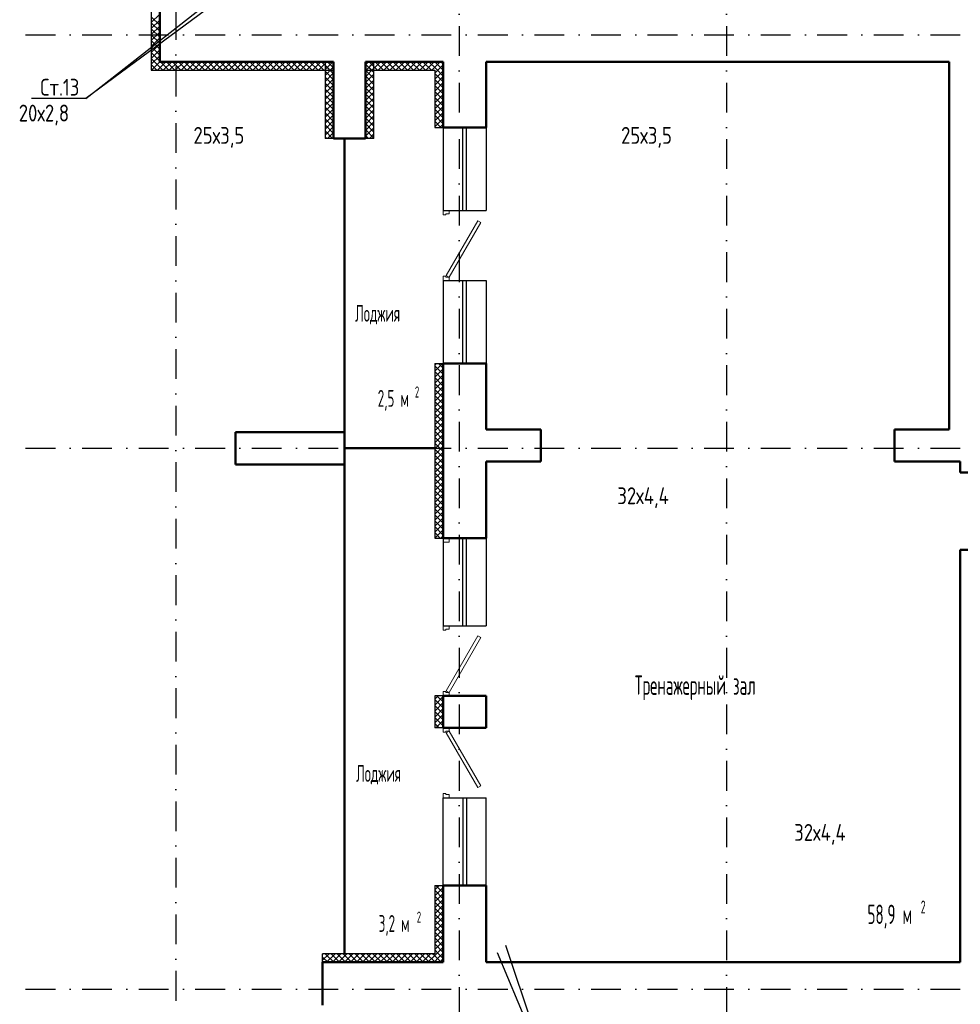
# Model space of a CAD drawing. Extents: x -1560602 to 321118, y -2308202 to -430103.
# Tile 49 of 104: x -1505444 to -1494292, y -2182266 to -2170587. Entities that reach past the tile are written whole.
import ezdxf
from ezdxf.enums import TextEntityAlignment as Align

# ---------------------------------------------------------------- set-up
doc = ezdxf.new("R2010")
doc.units = 0
doc.header["$MEASUREMENT"] = 0
doc.linetypes.add('Dot & Dashed', pattern=[670.277762, 352.777767, -176.388884, 0, -141.111112])
doc.linetypes.add('Штрихпунктирная', pattern=[0.670278, 0.352778, -0.176389, 0, -0.141111])
doc.layers.get('0').update_dxf_attribs({"color": 255, "linetype": 'CONTINUOUS'})
doc.layers.add('Двери', color=4, linetype='CONTINUOUS', lineweight=15)
doc.layers.add('стены', color=5, linetype='CONTINUOUS', lineweight=50)
for name, color, linetype in [('Оси', 253, 'Dot & Dashed'), ('отделка', 240, 'CONTINUOUS'), ('Текст', 7, 'CONTINUOUS'), ('Утеплитель', 6, 'CONTINUOUS')]:
    doc.layers.add(name, color=color, linetype=linetype)
doc.styles.get("Standard").update_dxf_attribs({"font": 'spds.shx', "width": 0.7, "height": 250})

msp = doc.modelspace()

# ---------------------------------------------------------------- linework, layer by layer
at = {"color": 0}
for p, q in [((-1503075.2, -2170347.4, 0), (-1504658.8, -2171522.3, 0)), ((-1504658.8, -2171522.3, 0), (-1503169.1, -2170350.5, 0)), ((-1504658.8, -2171522.3, 0), (-1505304.1, -2171522.3, 0)), ((-1499683.6, -2181563.7, 0), (-1499160.5, -2183132.1)), ((-1499160.5, -2183132.1), (-1499777.9, -2181655.4, 0))]:
    msp.add_line(p, q, dxfattribs=at)
at = {"color": 0, "linetype": 'Continuous'}
for p, q in [((-1501593.7, -2175481.2), (-1501593.7, -2171996.2)), ((-1501593.7, -2175861.2), (-1501593.7, -2175481.2)), ((-1501593.7, -2175671.2), (-1500523.7, -2175671.2)), ((-1501593.7, -2181666.2), (-1501593.7, -2175861.2))]:
    msp.add_line(p, q, dxfattribs=at)
at = {"layer": 'Двери', "color": 0, "linetype": 'Continuous'}
for p, q in [((-1500423.7, -2172851.2), (-1500423.7, -2172901.2)), ((-1500353.7, -2172891.2), (-1500353.7, -2172851.2)), ((-1500423.7, -2172901.2), (-1500393.7, -2172901.2)), ((-1500393.7, -2172901.2), (-1500393.7, -2172891.2)), ((-1500393.7, -2172891.2), (-1500353.7, -2172891.2)), ((-1500013.4, -2172971.7), (-1500388.4, -2173621.2)), ((-1500353.7, -2173641.2), (-1499978.7, -2172991.7)), ((-1499978.7, -2172991.7), (-1500013.4, -2172971.7)), ((-1500393.7, -2173631.2), (-1500423.7, -2173631.2)), ((-1500423.7, -2173631.2), (-1500423.7, -2173681.2)), ((-1500393.7, -2173641.2), (-1500393.7, -2173631.2)), ((-1500353.7, -2173641.2), (-1500393.7, -2173641.2)), ((-1500388.4, -2173621.2), (-1500353.7, -2173641.2)), ((-1500353.7, -2173681.2), (-1500353.7, -2173641.2)), ((-1500423.7, -2176736.2), (-1500423.7, -2176786.2)), ((-1500423.7, -2176786.2), (-1500353.7, -2176786.2)), ((-1500353.7, -2176786.2), (-1500353.7, -2176736.2)), ((-1500423.7, -2177776.2), (-1500423.7, -2177826.2)), ((-1500353.7, -2177816.2), (-1500353.7, -2177776.2)), ((-1500423.7, -2177826.2), (-1500393.7, -2177826.2)), ((-1500393.7, -2177826.2), (-1500393.7, -2177816.2)), ((-1500393.7, -2177816.2), (-1500353.7, -2177816.2)), ((-1500013.4, -2177896.7), (-1500388.4, -2178546.2)), ((-1499978.7, -2177916.7), (-1500013.4, -2177896.7)), ((-1500353.7, -2178566.2), (-1499978.7, -2177916.7)), ((-1500393.7, -2178556.2), (-1500423.7, -2178556.2)), ((-1500423.7, -2178556.2), (-1500423.7, -2178606.2)), ((-1500393.7, -2178566.2), (-1500393.7, -2178556.2)), ((-1500353.7, -2178566.2), (-1500393.7, -2178566.2)), ((-1500388.4, -2178546.2), (-1500353.7, -2178566.2)), ((-1500353.7, -2178606.2), (-1500353.7, -2178566.2)), ((-1500423.7, -2179036.2), (-1500423.7, -2178986.2)), ((-1500393.7, -2179036.2), (-1500423.7, -2179036.2)), ((-1500353.7, -2179026.2), (-1500393.7, -2179026.2)), ((-1500393.7, -2179026.2), (-1500393.7, -2179036.2)), ((-1500388.4, -2179046.2), (-1500353.7, -2179026.2)), ((-1500013.4, -2179695.7), (-1500388.4, -2179046.2)), ((-1500353.7, -2178986.2), (-1500353.7, -2179026.2)), ((-1500353.7, -2179026.2), (-1499978.7, -2179675.7)), ((-1500423.7, -2179816.2), (-1500423.7, -2179766.2)), ((-1500423.7, -2179766.2), (-1500393.7, -2179766.2)), ((-1500393.7, -2179766.2), (-1500393.7, -2179776.2)), ((-1499978.7, -2179675.7), (-1500013.4, -2179695.7)), ((-1500393.7, -2179776.2), (-1500353.7, -2179776.2)), ((-1500353.7, -2179776.2), (-1500353.7, -2179816.2))]:
    msp.add_line(p, q, dxfattribs=at)
at = {"layer": 'Оси', "color": 0, "linetype": 'Штрихпунктирная', "lineweight": -3, "ltscale": 1000}
for p, q in [((-1500233.7, -2155916.2), (-1500233.7, -2200993.8)), ((-1497063.7, -2155916.2), (-1497063.7, -2213001.2)), ((-1503593.7, -2157736.2), (-1503593.7, -2188846.2)), ((-1505373.6, -2170766.2), (-1478918.7, -2170766.2)), ((-1505373.6, -2175671.2), (-1478918.7, -2175671.2)), ((-1505373.6, -2182086.2), (-1478918.7, -2182086.2))]:
    msp.add_line(p, q, dxfattribs=at)
at = {"layer": 'отделка', "color": 0, "ltscale": 100}
for p, q in [((-1500423.7, -2171866.2), (-1500423.7, -2172851.2)), ((-1500188.7, -2172851.2), (-1500188.7, -2171866.2)), ((-1500148.7, -2172851.2), (-1500148.7, -2171866.2)), ((-1499913.7, -2171866.2), (-1499913.7, -2172851.2)), ((-1500423.7, -2172851.2), (-1499913.7, -2172851.2)), ((-1500423.7, -2173681.2), (-1500423.7, -2174666.2)), ((-1500423.7, -2173681.2), (-1499913.7, -2173681.2)), ((-1500188.7, -2174666.2), (-1500188.7, -2173681.2)), ((-1500148.7, -2174666.2), (-1500148.7, -2173681.2)), ((-1499913.7, -2173681.2), (-1499913.7, -2174666.2)), ((-1500423.7, -2176736.2), (-1500423.7, -2177776.2)), ((-1500188.7, -2177776.2), (-1500188.7, -2176736.2)), ((-1500148.7, -2177776.2), (-1500148.7, -2176736.2)), ((-1499913.7, -2176736.2), (-1499913.7, -2177776.2)), ((-1500423.7, -2177776.2), (-1499913.7, -2177776.2)), ((-1500423.7, -2180856.2), (-1500423.7, -2179816.2)), ((-1500423.7, -2179816.2), (-1499913.7, -2179816.2)), ((-1500188.7, -2179816.2), (-1500188.7, -2180856.2)), ((-1500148.7, -2179816.2), (-1500148.7, -2180856.2)), ((-1499913.7, -2180856.2), (-1499913.7, -2179816.2))]:
    msp.add_line(p, q, dxfattribs=at)
at = {"layer": 'стены', "color": 0, "linetype": 'Continuous'}
for p, q in [((-1503783.7, -2158546.2), (-1503783.7, -2171086.2)), ((-1503783.7, -2171086.2), (-1501723.7, -2171086.2)), ((-1501723.7, -2171086.2), (-1501723.7, -2171996.2)), ((-1501343.7, -2171086.2), (-1501343.7, -2171996.2)), ((-1501343.7, -2171086.2), (-1500423.7, -2171086.2)), ((-1500423.7, -2171086.2), (-1500423.7, -2171866.2)), ((-1499913.7, -2171086.2), (-1494423.7, -2171086.2)), ((-1499913.7, -2171866.2), (-1499913.7, -2171086.2)), ((-1494423.7, -2171086.2), (-1494423.7, -2175446.2)), ((-1500423.7, -2171866.2), (-1500353.7, -2171866.2)), ((-1500423.7, -2171866.2), (-1500353.7, -2171866.2)), ((-1500353.7, -2171866.2), (-1499913.7, -2171866.2)), ((-1501723.7, -2171996.2), (-1501343.7, -2171996.2)), ((-1500423.7, -2174666.2), (-1500423.7, -2176736.2)), ((-1500423.7, -2174666.2), (-1500353.7, -2174666.2)), ((-1500423.7, -2174666.2), (-1500353.7, -2174666.2)), ((-1500353.7, -2174666.2), (-1499913.7, -2174666.2)), ((-1499913.7, -2175446.2), (-1499913.7, -2174666.2)), ((-1499263.7, -2175446.2), (-1499913.7, -2175446.2)), ((-1499263.7, -2175446.2), (-1499263.7, -2175826.2)), ((-1494423.7, -2175446.2), (-1495073.7, -2175446.2)), ((-1495073.7, -2175446.2), (-1495073.7, -2175826.2)), ((-1501593.7, -2175481.2), (-1502883.7, -2175481.2)), ((-1502883.7, -2175481.2), (-1502883.7, -2175861.2)), ((-1502883.7, -2175861.2), (-1501593.7, -2175861.2)), ((-1499913.7, -2176736.2), (-1499913.7, -2175826.2)), ((-1499913.7, -2175826.2), (-1499263.7, -2175826.2)), ((-1495073.7, -2175826.2), (-1494293.7, -2175826.2)), ((-1494293.7, -2175826.2), (-1494293.7, -2175956.2)), ((-1493913.7, -2175956.2), (-1494293.7, -2175956.2)), ((-1500423.7, -2176736.2), (-1499913.7, -2176736.2)), ((-1493913.7, -2176876.2), (-1494293.7, -2176876.2)), ((-1494293.7, -2176876.2), (-1494293.7, -2181766.2)), ((-1500423.7, -2178606.2), (-1500423.7, -2178986.2)), ((-1500353.7, -2178606.2), (-1500423.7, -2178606.2)), ((-1500423.7, -2178606.2), (-1500353.7, -2178606.2)), ((-1500353.7, -2178606.2), (-1500423.7, -2178606.2)), ((-1499913.7, -2178606.2), (-1500353.7, -2178606.2)), ((-1499913.7, -2178986.2), (-1499913.7, -2178606.2)), ((-1500353.7, -2178986.2), (-1500423.7, -2178986.2)), ((-1500423.7, -2178986.2), (-1500353.7, -2178986.2)), ((-1500353.7, -2178986.2), (-1500423.7, -2178986.2)), ((-1499913.7, -2178986.2), (-1500353.7, -2178986.2)), ((-1500423.7, -2180856.2), (-1500423.7, -2181766.2)), ((-1500423.7, -2180856.2), (-1500353.7, -2180856.2)), ((-1500423.7, -2180856.2), (-1500353.7, -2180856.2)), ((-1500353.7, -2180856.2), (-1499913.7, -2180856.2)), ((-1499913.7, -2181766.2), (-1499913.7, -2180856.2)), ((-1501853.7, -2181766.2), (-1500423.7, -2181766.2)), ((-1501853.7, -2182276.2), (-1501853.7, -2181766.2)), ((-1500423.7, -2181766.2), (-1500423.7, -2181766.2)), ((-1494293.7, -2181766.2), (-1499913.7, -2181766.2)), ((-1494293.7, -2181766.2), (-1499913.7, -2181766.2))]:
    msp.add_line(p, q, dxfattribs=at)
at = {"layer": 'стены', "color": 0, "ltscale": 100}
for p, q in [((-1501593.7, -2171996.2), (-1501593.7, -2181666.2)), ((-1500523.7, -2175671.2), (-1501593.7, -2175671.2))]:
    msp.add_line(p, q, dxfattribs=at)
at = {"layer": 'Утеплитель', "color": 0, "linetype": 'Continuous'}
for p, q in [((-1503883.7, -2158446.2), (-1503883.7, -2171186.2)), ((-1503883.7, -2170621.4), (-1503783.7, -2170521.4)), ((-1503783.7, -2170653.1), (-1503883.7, -2170553.1)), ((-1503883.7, -2170692.1), (-1503783.7, -2170592.1)), ((-1503783.7, -2170723.9), (-1503883.7, -2170623.9)), ((-1503883.7, -2170762.9), (-1503783.7, -2170662.9)), ((-1503783.7, -2170794.6), (-1503883.7, -2170694.6)), ((-1503883.7, -2170833.6), (-1503783.7, -2170733.6)), ((-1503783.7, -2170865.3), (-1503883.7, -2170765.3)), ((-1503883.7, -2170904.3), (-1503783.7, -2170804.3)), ((-1503783.7, -2170936), (-1503883.7, -2170836)), ((-1503883.7, -2170975), (-1503783.7, -2170875)), ((-1503783.7, -2171006.7), (-1503883.7, -2170906.7)), ((-1503883.7, -2171045.7), (-1503783.7, -2170945.7)), ((-1503783.7, -2171077.4), (-1503883.7, -2170977.4)), ((-1503883.7, -2171116.4), (-1503783.7, -2171016.4)), ((-1503814.7, -2171117.2), (-1503883.7, -2171048.1)), ((-1503850, -2171152.5), (-1503883.7, -2171118.8)), ((-1503882.8, -2171186.2), (-1503782.8, -2171086.2)), ((-1503745.6, -2171186.2), (-1503814.7, -2171117.2)), ((-1503812.1, -2171186.2), (-1503712.1, -2171086.2)), ((-1503674.9, -2171186.2), (-1503774.9, -2171086.2)), ((-1503741.4, -2171186.2), (-1503641.4, -2171086.2)), ((-1503604.2, -2171186.2), (-1503704.2, -2171086.2)), ((-1503670.7, -2171186.2), (-1503570.7, -2171086.2)), ((-1503533.5, -2171186.2), (-1503633.5, -2171086.2)), ((-1503600, -2171186.2), (-1503500, -2171086.2)), ((-1503462.8, -2171186.2), (-1503562.8, -2171086.2)), ((-1503529.3, -2171186.2), (-1503429.3, -2171086.2)), ((-1503392.1, -2171186.2), (-1503492.1, -2171086.2)), ((-1503458.6, -2171186.2), (-1503358.6, -2171086.2)), ((-1503321.4, -2171186.2), (-1503421.4, -2171086.2)), ((-1503387.8, -2171186.2), (-1503287.8, -2171086.2)), ((-1503250.7, -2171186.2), (-1503350.7, -2171086.2)), ((-1503317.1, -2171186.2), (-1503217.1, -2171086.2)), ((-1503180, -2171186.2), (-1503280, -2171086.2)), ((-1503246.4, -2171186.2), (-1503146.4, -2171086.2)), ((-1503109.3, -2171186.2), (-1503209.3, -2171086.2)), ((-1503175.7, -2171186.2), (-1503075.7, -2171086.2)), ((-1503038.5, -2171186.2), (-1503138.5, -2171086.2)), ((-1503105, -2171186.2), (-1503005, -2171086.2)), ((-1502967.8, -2171186.2), (-1503067.8, -2171086.2)), ((-1503034.3, -2171186.2), (-1502934.3, -2171086.2)), ((-1502897.1, -2171186.2), (-1502997.1, -2171086.2)), ((-1502963.6, -2171186.2), (-1502863.6, -2171086.2)), ((-1502826.4, -2171186.2), (-1502926.4, -2171086.2)), ((-1502892.9, -2171186.2), (-1502792.9, -2171086.2)), ((-1502755.7, -2171186.2), (-1502855.7, -2171086.2)), ((-1502822.2, -2171186.2), (-1502722.2, -2171086.2)), ((-1502685, -2171186.2), (-1502785, -2171086.2)), ((-1502751.4, -2171186.2), (-1502651.4, -2171086.2)), ((-1502614.3, -2171186.2), (-1502714.3, -2171086.2)), ((-1502680.7, -2171186.2), (-1502580.7, -2171086.2)), ((-1502543.6, -2171186.2), (-1502643.6, -2171086.2)), ((-1502610, -2171186.2), (-1502510, -2171086.2)), ((-1502472.9, -2171186.2), (-1502572.9, -2171086.2)), ((-1502539.3, -2171186.2), (-1502439.3, -2171086.2)), ((-1502402.1, -2171186.2), (-1502502.1, -2171086.2)), ((-1502468.6, -2171186.2), (-1502368.6, -2171086.2)), ((-1502331.4, -2171186.2), (-1502431.4, -2171086.2)), ((-1502397.9, -2171186.2), (-1502297.9, -2171086.2)), ((-1502260.7, -2171186.2), (-1502360.7, -2171086.2)), ((-1502327.2, -2171186.2), (-1502227.2, -2171086.2)), ((-1502190, -2171186.2), (-1502290, -2171086.2)), ((-1502256.5, -2171186.2), (-1502156.5, -2171086.2)), ((-1502119.3, -2171186.2), (-1502219.3, -2171086.2)), ((-1502185.8, -2171186.2), (-1502085.8, -2171086.2)), ((-1502048.6, -2171186.2), (-1502148.6, -2171086.2)), ((-1502115.1, -2171186.2), (-1502015.1, -2171086.2)), ((-1501977.9, -2171186.2), (-1502077.9, -2171086.2)), ((-1502044.3, -2171186.2), (-1501944.3, -2171086.2)), ((-1501907.2, -2171186.2), (-1502007.2, -2171086.2)), ((-1501973.6, -2171186.2), (-1501873.6, -2171086.2)), ((-1501836.5, -2171186.2), (-1501936.5, -2171086.2)), ((-1501902.9, -2171186.2), (-1501802.9, -2171086.2)), ((-1501765.7, -2171186.2), (-1501865.7, -2171086.2)), ((-1501832.2, -2171186.2), (-1501732.2, -2171086.2)), ((-1501823.7, -2171086.2), (-1501823.7, -2171996.2)), ((-1501823.7, -2171107), (-1501802.9, -2171086.2)), ((-1501823.7, -2171177.7), (-1501732.2, -2171086.2)), ((-1501723.7, -2171228.2), (-1501823.7, -2171128.2)), ((-1501723.7, -2171157.5), (-1501795, -2171086.2)), ((-1501723.7, -2171157.5), (-1501795, -2171086.2)), ((-1501723.7, -2171086.8), (-1501724.3, -2171086.2)), ((-1501723.7, -2171086.8), (-1501724.3, -2171086.2)), ((-1501343.7, -2171122), (-1501307.9, -2171086.2)), ((-1501343.7, -2171122), (-1501307.9, -2171086.2)), ((-1501343.7, -2171192.7), (-1501243.7, -2171092.7)), ((-1501270.8, -2171186.2), (-1501343.7, -2171113.2)), ((-1501243.7, -2171213.2), (-1501343.7, -2171113.2)), ((-1501337.2, -2171186.2), (-1501237.2, -2171086.2)), ((-1501200.1, -2171186.2), (-1501300.1, -2171086.2)), ((-1501243.7, -2171142.5), (-1501300.1, -2171086.2)), ((-1501266.5, -2171186.2), (-1501166.5, -2171086.2)), ((-1501243.7, -2171996.2), (-1501243.7, -2171086.2)), ((-1501129.4, -2171186.2), (-1501229.4, -2171086.2)), ((-1501195.8, -2171186.2), (-1501095.8, -2171086.2)), ((-1501058.6, -2171186.2), (-1501158.6, -2171086.2)), ((-1501125.1, -2171186.2), (-1501025.1, -2171086.2)), ((-1500987.9, -2171186.2), (-1501087.9, -2171086.2)), ((-1501054.4, -2171186.2), (-1500954.4, -2171086.2)), ((-1500917.2, -2171186.2), (-1501017.2, -2171086.2)), ((-1500983.7, -2171186.2), (-1500883.7, -2171086.2)), ((-1500846.5, -2171186.2), (-1500946.5, -2171086.2)), ((-1500913, -2171186.2), (-1500813, -2171086.2)), ((-1500775.8, -2171186.2), (-1500875.8, -2171086.2)), ((-1500842.3, -2171186.2), (-1500742.3, -2171086.2)), ((-1500705.1, -2171186.2), (-1500805.1, -2171086.2)), ((-1500771.5, -2171186.2), (-1500671.5, -2171086.2)), ((-1500634.4, -2171186.2), (-1500734.4, -2171086.2)), ((-1500700.8, -2171186.2), (-1500600.8, -2171086.2)), ((-1500563.7, -2171186.2), (-1500663.7, -2171086.2)), ((-1500630.1, -2171186.2), (-1500530.1, -2171086.2)), ((-1500508.3, -2171170.8), (-1500593, -2171086.2)), ((-1500559.4, -2171186.2), (-1500459.4, -2171086.2)), ((-1500523.7, -2171221.2), (-1500423.7, -2171121.2)), ((-1500473, -2171135.5), (-1500522.2, -2171086.2)), ((-1500437.6, -2171100.1), (-1500451.5, -2171086.2)), ((-1500423.7, -2171114), (-1500437.6, -2171100.1)), ((-1503883.7, -2171186.2), (-1501723.7, -2171186.2)), ((-1503816.4, -2171186.2), (-1503850, -2171152.5)), ((-1501823.7, -2171248.4), (-1501723.7, -2171148.4)), ((-1501723.7, -2171298.9), (-1501823.7, -2171198.9)), ((-1501823.7, -2171319.2), (-1501723.7, -2171219.2)), ((-1501761.5, -2171186.2), (-1501723.7, -2171148.4)), ((-1501343.7, -2171263.4), (-1501243.7, -2171163.4)), ((-1501341.5, -2171186.2), (-1501343.7, -2171184)), ((-1501243.7, -2171284), (-1501343.7, -2171184)), ((-1501343.7, -2171186.2), (-1500523.7, -2171186.2)), ((-1501343.7, -2171334.1), (-1501243.7, -2171234.1)), ((-1500523.7, -2171186.2), (-1500523.7, -2171866.2)), ((-1500523.7, -2171291.9), (-1500423.7, -2171191.9)), ((-1500423.7, -2171326.1), (-1500523.7, -2171226.1)), ((-1500423.7, -2171255.4), (-1500508.3, -2171170.8)), ((-1500423.7, -2171184.7), (-1500473, -2171135.5)), ((-1501723.7, -2171369.6), (-1501823.7, -2171269.6)), ((-1501823.7, -2171389.9), (-1501723.7, -2171289.9)), ((-1501723.7, -2171440.4), (-1501823.7, -2171340.4)), ((-1501823.7, -2171460.6), (-1501723.7, -2171360.6)), ((-1501243.7, -2171354.7), (-1501343.7, -2171254.7)), ((-1501343.7, -2171404.8), (-1501243.7, -2171304.8)), ((-1501243.7, -2171425.4), (-1501343.7, -2171325.4)), ((-1500523.7, -2171362.7), (-1500423.7, -2171262.7)), ((-1500423.7, -2171396.8), (-1500523.7, -2171296.8)), ((-1500523.7, -2171433.4), (-1500423.7, -2171333.4)), ((-1501723.7, -2171511.1), (-1501823.7, -2171411.1)), ((-1501823.7, -2171531.3), (-1501723.7, -2171431.3)), ((-1501343.7, -2171475.5), (-1501243.7, -2171375.5)), ((-1501243.7, -2171496.1), (-1501343.7, -2171396.1)), ((-1501343.7, -2171546.3), (-1501243.7, -2171446.3)), ((-1501243.7, -2171566.8), (-1501343.7, -2171466.8)), ((-1500423.7, -2171467.6), (-1500523.7, -2171367.6)), ((-1500523.7, -2171504.1), (-1500423.7, -2171404.1)), ((-1500423.7, -2171538.3), (-1500523.7, -2171438.3)), ((-1500523.7, -2171574.8), (-1500423.7, -2171474.8)), ((-1501723.7, -2171581.8), (-1501823.7, -2171481.8)), ((-1501823.7, -2171602), (-1501723.7, -2171502)), ((-1501723.7, -2171652.5), (-1501823.7, -2171552.5)), ((-1501823.7, -2171672.7), (-1501723.7, -2171572.7)), ((-1501343.7, -2171617), (-1501243.7, -2171517)), ((-1501243.7, -2171637.5), (-1501343.7, -2171537.5)), ((-1501343.7, -2171687.7), (-1501243.7, -2171587.7)), ((-1500423.7, -2171609), (-1500523.7, -2171509)), ((-1500523.7, -2171645.5), (-1500423.7, -2171545.5)), ((-1500423.7, -2171679.7), (-1500523.7, -2171579.7)), ((-1501723.7, -2171723.2), (-1501823.7, -2171623.2)), ((-1501823.7, -2171743.4), (-1501723.7, -2171643.4)), ((-1501723.7, -2171793.9), (-1501823.7, -2171693.9)), ((-1501243.7, -2171708.2), (-1501343.7, -2171608.2)), ((-1501343.7, -2171758.4), (-1501243.7, -2171658.4)), ((-1501243.7, -2171778.9), (-1501343.7, -2171678.9)), ((-1500523.7, -2171716.2), (-1500423.7, -2171616.2)), ((-1500423.7, -2171750.4), (-1500523.7, -2171650.4)), ((-1500523.7, -2171786.9), (-1500423.7, -2171686.9)), ((-1501823.7, -2171814.1), (-1501723.7, -2171714.1)), ((-1501723.7, -2171864.6), (-1501823.7, -2171764.6)), ((-1501823.7, -2171884.8), (-1501723.7, -2171784.8)), ((-1501343.7, -2171829.1), (-1501243.7, -2171729.1)), ((-1501243.7, -2171849.6), (-1501343.7, -2171749.6)), ((-1501343.7, -2171899.8), (-1501243.7, -2171799.8)), ((-1501243.7, -2171920.4), (-1501343.7, -2171820.4)), ((-1500423.7, -2171821.1), (-1500523.7, -2171721.1)), ((-1500523.7, -2171857.6), (-1500423.7, -2171757.6)), ((-1500449.4, -2171866.2), (-1500523.7, -2171791.8)), ((-1500461.6, -2171866.2), (-1500423.7, -2171828.3)), ((-1501723.7, -2171935.3), (-1501823.7, -2171835.3)), ((-1501823.7, -2171955.5), (-1501723.7, -2171855.5)), ((-1501733.6, -2171996.2), (-1501823.7, -2171906)), ((-1501793.7, -2171996.2), (-1501723.7, -2171926.3)), ((-1501343.7, -2171970.5), (-1501243.7, -2171870.5)), ((-1501243.7, -2171991.1), (-1501343.7, -2171891.1)), ((-1501298.7, -2171996.2), (-1501243.7, -2171941.2)), ((-1500520.1, -2171866.2), (-1500523.7, -2171862.5)), ((-1500523.7, -2171866.2), (-1500423.7, -2171866.2)), ((-1501804.3, -2171996.2), (-1501823.7, -2171976.7)), ((-1501309.3, -2171996.2), (-1501343.7, -2171961.8)), ((-1500523.7, -2174666.2), (-1500423.7, -2174666.2)), ((-1500523.7, -2174666.2), (-1500523.7, -2176736.2)), ((-1500523.7, -2174686.1), (-1500503.9, -2174666.2)), ((-1500523.7, -2174756.8), (-1500433.2, -2174666.2)), ((-1500423.7, -2174791), (-1500523.7, -2174691)), ((-1500523.7, -2174827.5), (-1500423.7, -2174727.5)), ((-1500423.7, -2174720.3), (-1500477.8, -2174666.2)), ((-1500423.7, -2174861.7), (-1500523.7, -2174761.7)), ((-1500523.7, -2174898.2), (-1500423.7, -2174798.2)), ((-1500423.7, -2174932.4), (-1500523.7, -2174832.4)), ((-1500523.7, -2174968.9), (-1500423.7, -2174868.9)), ((-1500423.7, -2175003.1), (-1500523.7, -2174903.1)), ((-1500523.7, -2175039.6), (-1500423.7, -2174939.6)), ((-1500423.7, -2175073.8), (-1500523.7, -2174973.8)), ((-1500523.7, -2175110.3), (-1500423.7, -2175010.3)), ((-1500423.7, -2175144.5), (-1500523.7, -2175044.5)), ((-1500523.7, -2175181), (-1500423.7, -2175081)), ((-1500423.7, -2175215.2), (-1500523.7, -2175115.2)), ((-1500523.7, -2175251.7), (-1500423.7, -2175151.7)), ((-1500423.7, -2175285.9), (-1500523.7, -2175185.9)), ((-1500523.7, -2175322.5), (-1500423.7, -2175222.5)), ((-1500423.7, -2175356.6), (-1500523.7, -2175256.6)), ((-1500523.7, -2175393.2), (-1500423.7, -2175293.2)), ((-1500423.7, -2175427.4), (-1500523.7, -2175327.4)), ((-1500523.7, -2175463.9), (-1500423.7, -2175363.9)), ((-1500423.7, -2175498.1), (-1500523.7, -2175398.1)), ((-1500523.7, -2175534.6), (-1500423.7, -2175434.6)), ((-1500423.7, -2175568.8), (-1500523.7, -2175468.8)), ((-1500523.7, -2175605.3), (-1500423.7, -2175505.3)), ((-1500423.7, -2175639.5), (-1500523.7, -2175539.5)), ((-1500523.7, -2175676), (-1500423.7, -2175576)), ((-1500423.7, -2175710.2), (-1500523.7, -2175610.2)), ((-1500523.7, -2175746.7), (-1500423.7, -2175646.7)), ((-1500423.7, -2175780.9), (-1500523.7, -2175680.9)), ((-1500523.7, -2175817.4), (-1500423.7, -2175717.4)), ((-1500423.7, -2175851.6), (-1500523.7, -2175751.6)), ((-1500523.7, -2175888.1), (-1500423.7, -2175788.1)), ((-1500423.7, -2175922.3), (-1500523.7, -2175822.3)), ((-1500523.7, -2175958.9), (-1500423.7, -2175858.9)), ((-1500423.7, -2175993), (-1500523.7, -2175893)), ((-1500523.7, -2176029.6), (-1500423.7, -2175929.6)), ((-1500423.7, -2176063.8), (-1500523.7, -2175963.8)), ((-1500523.7, -2176100.3), (-1500423.7, -2176000.3)), ((-1500423.7, -2176134.5), (-1500523.7, -2176034.5)), ((-1500523.7, -2176171), (-1500423.7, -2176071)), ((-1500423.7, -2176205.2), (-1500523.7, -2176105.2)), ((-1500523.7, -2176241.7), (-1500423.7, -2176141.7)), ((-1500423.7, -2176275.9), (-1500523.7, -2176175.9)), ((-1500523.7, -2176312.4), (-1500423.7, -2176212.4)), ((-1500423.7, -2176346.6), (-1500523.7, -2176246.6)), ((-1500523.7, -2176383.1), (-1500423.7, -2176283.1)), ((-1500423.7, -2176417.3), (-1500523.7, -2176317.3)), ((-1500523.7, -2176453.8), (-1500423.7, -2176353.8)), ((-1500423.7, -2176488), (-1500523.7, -2176388)), ((-1500523.7, -2176524.5), (-1500423.7, -2176424.5)), ((-1500423.7, -2176558.7), (-1500523.7, -2176458.7)), ((-1500523.7, -2176595.2), (-1500423.7, -2176495.2)), ((-1500423.7, -2176629.4), (-1500523.7, -2176529.4)), ((-1500523.7, -2176666), (-1500423.7, -2176566)), ((-1500423.7, -2176700.1), (-1500523.7, -2176600.1)), ((-1500458.4, -2176736.2), (-1500523.7, -2176670.9)), ((-1500523.3, -2176736.2), (-1500423.7, -2176636.7)), ((-1500452.6, -2176736.2), (-1500423.7, -2176707.4)), ((-1500523.7, -2176736.2), (-1500423.7, -2176736.2)), ((-1500423.7, -2178606.2), (-1500523.7, -2178606.2)), ((-1500523.7, -2178606.2), (-1500523.7, -2178986.2)), ((-1500523.7, -2178645.9), (-1500484.1, -2178606.2)), ((-1500523.7, -2178716.6), (-1500423.7, -2178616.6)), ((-1500423.7, -2178750.8), (-1500523.7, -2178650.8)), ((-1500523.7, -2178787.3), (-1500423.7, -2178687.3)), ((-1500423.7, -2178680), (-1500497.6, -2178606.2)), ((-1500423.7, -2178609.3), (-1500426.9, -2178606.2)), ((-1500423.7, -2178821.5), (-1500523.7, -2178721.5)), ((-1500523.7, -2178858), (-1500423.7, -2178758)), ((-1500423.7, -2178892.2), (-1500523.7, -2178792.2)), ((-1500523.7, -2178928.7), (-1500423.7, -2178828.7)), ((-1500423.7, -2178962.9), (-1500523.7, -2178862.9)), ((-1500471.1, -2178986.2), (-1500523.7, -2178933.6)), ((-1500510.5, -2178986.2), (-1500423.7, -2178899.4)), ((-1500423.7, -2178986.2), (-1500523.7, -2178986.2)), ((-1500439.8, -2178986.2), (-1500423.7, -2178970.1)), ((-1500523.7, -2180856.2), (-1500423.7, -2180856.2)), ((-1500523.7, -2180856.2), (-1500523.7, -2181666.2)), ((-1500523.7, -2180908.6), (-1500471.3, -2180856.2)), ((-1500523.7, -2180979.3), (-1500423.7, -2180879.3)), ((-1500423.7, -2181013.5), (-1500523.7, -2180913.5)), ((-1500423.7, -2180942.8), (-1500510.3, -2180856.2)), ((-1500423.7, -2180872.1), (-1500439.6, -2180856.2)), ((-1500523.7, -2181050), (-1500423.7, -2180950)), ((-1500423.7, -2181084.2), (-1500523.7, -2180984.2)), ((-1500523.7, -2181120.7), (-1500423.7, -2181020.7)), ((-1500423.7, -2181154.9), (-1500523.7, -2181054.9)), ((-1500523.7, -2181191.4), (-1500423.7, -2181091.4)), ((-1500423.7, -2181225.6), (-1500523.7, -2181125.6)), ((-1500523.7, -2181262.2), (-1500423.7, -2181162.2)), ((-1500423.7, -2181296.3), (-1500523.7, -2181196.3)), ((-1500523.7, -2181332.9), (-1500423.7, -2181232.9)), ((-1500423.7, -2181367.1), (-1500523.7, -2181267.1)), ((-1500523.7, -2181403.6), (-1500423.7, -2181303.6)), ((-1500423.7, -2181437.8), (-1500523.7, -2181337.8)), ((-1500523.7, -2181474.3), (-1500423.7, -2181374.3)), ((-1500423.7, -2181508.5), (-1500523.7, -2181408.5)), ((-1500523.7, -2181545), (-1500423.7, -2181445)), ((-1500423.7, -2181579.2), (-1500523.7, -2181479.2)), ((-1500523.7, -2181615.7), (-1500423.7, -2181515.7)), ((-1500423.7, -2181649.9), (-1500523.7, -2181549.9)), ((-1500478.1, -2181666.2), (-1500523.7, -2181620.6)), ((-1500503.5, -2181666.2), (-1500423.7, -2181586.4)), ((-1500523.7, -2181666.2), (-1501853.7, -2181666.2)), ((-1501853.7, -2181766.2), (-1501853.7, -2181666.2)), ((-1501853.7, -2181672.9), (-1501847, -2181666.2)), ((-1501853.7, -2181743.6), (-1501776.3, -2181666.2)), ((-1501792.3, -2181766.2), (-1501853.7, -2181704.8)), ((-1501721.6, -2181766.2), (-1501821.6, -2181666.2)), ((-1501805.6, -2181766.2), (-1501705.6, -2181666.2)), ((-1501650.9, -2181766.2), (-1501750.9, -2181666.2)), ((-1501734.9, -2181766.2), (-1501634.9, -2181666.2)), ((-1501580.2, -2181766.2), (-1501680.2, -2181666.2)), ((-1501664.2, -2181766.2), (-1501564.2, -2181666.2)), ((-1501509.5, -2181766.2), (-1501609.5, -2181666.2)), ((-1501593.5, -2181766.2), (-1501493.5, -2181666.2)), ((-1501438.8, -2181766.2), (-1501538.8, -2181666.2)), ((-1501522.8, -2181766.2), (-1501422.8, -2181666.2)), ((-1501368.1, -2181766.2), (-1501468.1, -2181666.2)), ((-1501452.1, -2181766.2), (-1501352.1, -2181666.2)), ((-1501297.4, -2181766.2), (-1501397.4, -2181666.2)), ((-1501381.3, -2181766.2), (-1501281.3, -2181666.2)), ((-1501226.7, -2181766.2), (-1501326.7, -2181666.2)), ((-1501310.6, -2181766.2), (-1501210.6, -2181666.2)), ((-1501156, -2181766.2), (-1501256, -2181666.2)), ((-1501239.9, -2181766.2), (-1501139.9, -2181666.2)), ((-1501085.2, -2181766.2), (-1501185.2, -2181666.2)), ((-1501169.2, -2181766.2), (-1501069.2, -2181666.2)), ((-1501014.5, -2181766.2), (-1501114.5, -2181666.2)), ((-1501098.5, -2181766.2), (-1500998.5, -2181666.2)), ((-1500943.8, -2181766.2), (-1501043.8, -2181666.2)), ((-1501027.8, -2181766.2), (-1500927.8, -2181666.2)), ((-1500873.1, -2181766.2), (-1500973.1, -2181666.2)), ((-1500957.1, -2181766.2), (-1500857.1, -2181666.2)), ((-1500802.4, -2181766.2), (-1500902.4, -2181666.2)), ((-1500886.4, -2181766.2), (-1500786.4, -2181666.2)), ((-1500731.7, -2181766.2), (-1500831.7, -2181666.2)), ((-1500815.7, -2181766.2), (-1500715.7, -2181666.2)), ((-1500661, -2181766.2), (-1500761, -2181666.2)), ((-1500744.9, -2181766.2), (-1500644.9, -2181666.2)), ((-1500590.3, -2181766.2), (-1500690.3, -2181666.2)), ((-1500674.2, -2181766.2), (-1500574.2, -2181666.2)), ((-1500523.7, -2181762), (-1500619.6, -2181666.2)), ((-1500603.5, -2181766.2), (-1500523.7, -2181686.4)), ((-1500523.7, -2181691.3), (-1500548.8, -2181666.2)), ((-1500523.7, -2181686.4), (-1500514.4, -2181677.1)), ((-1500448.8, -2181766.2), (-1500523.7, -2181691.3)), ((-1500523.7, -2181757.1), (-1500481.7, -2181715.1)), ((-1500514.4, -2181677.1), (-1500503.5, -2181666.2)), ((-1500481.7, -2181715.1), (-1500432.8, -2181666.2)), ((-1500423.7, -2181720.6), (-1500478.1, -2181666.2)), ((-1500462.1, -2181766.2), (-1500449, -2181753.1)), ((-1500449, -2181753.1), (-1500423.7, -2181727.8)), ((-1500432.8, -2181666.2), (-1500423.7, -2181657.1)), ((-1500532.8, -2181766.2), (-1500523.7, -2181757.1)), ((-1500519.6, -2181766.2), (-1500523.7, -2181762))]:
    msp.add_line(p, q, dxfattribs=at)
at = {"layer": 'Утеплитель', "color": 0, "ltscale": 100}
for p, q in [((-1501723.7, -2171996.2), (-1501823.7, -2171996.2)), ((-1501243.7, -2171996.2), (-1501343.7, -2171996.2))]:
    msp.add_line(p, q, dxfattribs=at)

# ---------------------------------------------------------------- texts
at = {"color": 0}
msp.add_text('Ст.13', height=200, dxfattribs=at).set_placement((-1504968.5, -2171388.6, 0), align=Align.MIDDLE_CENTER)
for s, p in [('20х2,8', (-1505455.1, -2171795)), ('25х3,5', (-1503384.2, -2172059.5)), ('25х3,5', (-1498314.3, -2172059.5)), ('32х4,4', (-1498358.5, -2176333.7)), ('32х4,4', (-1496261.7, -2180326.8))]:
    msp.add_text(s, height=200, dxfattribs=at).set_placement(p)
at = {"layer": 'Текст', "color": 0, "linetype": 'Continuous', "width": 0.7}
for s, height, p in [('Лоджия', 200, (-1501467.5, -2174169.6)), ('2,5 м', 200, (-1501199.2, -2175178.6)), ('2', 132, (-1500758.2, -2175068.6)), ('Тренажерный зал', 230, (-1498151.8, -2178595.1)), ('Лоджия', 200, (-1501456.1, -2179627.2)), ('2', 151.8, (-1494761.1, -2181187)), ('2', 132, (-1500735.9, -2181297)), ('58,9 м', 230, (-1495392.8, -2181313.5)), ('3,2 м', 200, (-1501187.8, -2181407))]:
    msp.add_text(s, height=height, dxfattribs=at).set_placement(p)

doc.saveas('drawing.dxf')
